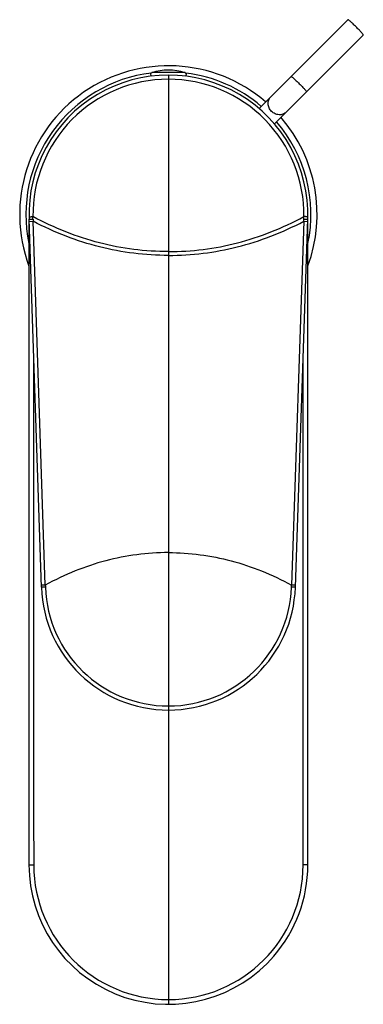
# Model space of a CAD drawing. Header units: millimetres. Extents: x 172 to 474, y -17 to 360.
# Tile 1 of 4: x 172 to 228, y -14 to 145. Entities that reach past the tile are written whole.
import ezdxf

# ---------------------------------------------------------------- set-up
doc = ezdxf.new("R2010")
doc.units = ezdxf.units.MM
doc.header["$LTSCALE"] = 30.734
doc.layers.get('0').update_dxf_attribs({"linetype": 'CONTINUOUS'})

msp = doc.modelspace()

# ---------------------------------------------------------------- linework, layer by layer
at = {"color": 7, "linetype": 'CONTINUOUS'}
for p, q in [((225.33, 144.84), (210.99, 130.5)), ((227.8, 142.36), (213.46, 128.02)), ((173.86, 112.28), (173.86, 8.4)), ((175.88, 53.21), (173.88, 112.64)), ((173.89, 112.28), (174.52, 112.3)), ((173.89, 112.28), (173.9, 112.28)), ((216.85, 53.21), (218.85, 112.64)), ((218.21, 112.3), (218.84, 112.28)), ((218.83, 112.28), (218.84, 112.28)), ((218.86, 8.4), (218.86, 112.28)), ((216.86, 53.54), (216.23, 53.56)), ((216.86, 53.54), (216.85, 53.54)), ((212.29, -7.5), (213.39, -6.31))]:
    msp.add_line(p, q, dxfattribs=at)
at = {"color": 9, "linetype": 'CONTINUOUS'}
for p, q in [((199.05, 136.29), (193.67, 136.29)), ((196.36, 135.9), (196.36, -14.1)), ((176.5, 53.56), (174.52, 112.3)), ((218.21, 112.3), (216.23, 53.56)), ((218.83, 111.1), (218.82, 110.95))]:
    msp.add_line(p, q, dxfattribs=at)
at = {"color": 7, "linetype": 'CONTINUOUS'}
for centre, radius, start, end in [((196.36, 113.4), 24, 49.1861, 200.2911), ((196.36, 127.7), 9, 72.6114, 107.3886), ((196.36, 113.4), 22.5, 358.0739, 181.9258), ((193.76, 136), 0.3, 107.3886, 243.6766), ((198.96, 136), 0.3, 296.3234, 72.6114), ((196.36, 113.4), 24, 339.7417, 40.8145), ((196.36, 53.9), 20.5, 181.9251, 358.075), ((196.36, 8.4), 22.5, 180, 315.0599), ((196.36, 8.4), 22.5, 319.1769, 0)]:
    msp.add_arc(centre, radius, start, end, dxfattribs=at)
at = {"color": 9, "linetype": 'CONTINUOUS'}
for centre, radius, start, end in [((196.36, 113.4), 23, 97.0005, 191.7418), ((196.37, 113.36), 21.87, 90.022, 180.8173), ((196.36, 113.36), 21.87, 359.1831, 89.978), ((196.36, 113.4), 23, 49.3667, 82.9932), ((196.36, 113.4), 23, 348.2142, 40.6275), ((195.59, 113.08), 22.64, 358.9457, 359.9222), ((252.08, 113.44), 78.22, 181.4472, 181.8925), ((197.55, 113.09), 23.04, 181.0547, 181.9626), ((125.59, 113.95), 93.28, 358.4291, 358.6673), ((122.43, 113.99), 96.44, 358.2847, 358.4545), ((37074.96, 58.13), 36900.37, 179.949162, 180.077226), ((-40459.27, 59.15), 40677.4, 359.928508, 0.04468), ((197.22, 54.2), 20.73, 181.7871, 182.6937), ((196.37, 53.93), 19.87, 182.015, 269.975), ((196.36, 53.93), 19.87, 270.0251, 357.9638), ((195.5, 54.2), 20.74, 357.3055, 358.2128), ((196.37, 8.41), 21.74, 180.049, 269.986), ((196.36, 8.41), 21.74, 270.014, 359.951)]:
    msp.add_arc(centre, radius, start, end, dxfattribs=at)
at = {"color": 7, "linetype": 'CONTINUOUS'}
for points, knots in [([(226.65, 143.68), (226.49, 143.84), (226.26, 144.07), (225.96, 144.35), (225.76, 144.52), (225.6, 144.66), (225.47, 144.76), (225.39, 144.82), (225.35, 144.84), (225.33, 144.84), (225.33, 144.84)], [0, 0, 0, 0, 0.379878, 0.551562, 0.702095, 0.825933, 0.918348, 0.976226, 0.991902, 1, 1, 1, 1]), ([(227.8, 142.36), (227.81, 142.37), (227.81, 142.38), (227.79, 142.42), (227.73, 142.51), (227.63, 142.63), (227.49, 142.8), (227.32, 142.99), (227.03, 143.29), (226.81, 143.53), (226.65, 143.68)], [0, 0, 0, 0, 0.008096, 0.023774, 0.081643, 0.174057, 0.29789, 0.448428, 0.620122, 1, 1, 1, 1]), ([(176.5, 53.56), (176.41, 53.55), (176.27, 53.55), (176.04, 53.54), (175.98, 53.54), (175.85, 53.53), (175.86, 53.54)], [0, 0, 0, 0, 0.392265, 0.716548, 0.928745, 1, 1, 1, 1])]:
    msp.add_open_spline(points, degree=3, knots=knots, dxfattribs=at)
at = {"color": 9, "linetype": 'CONTINUOUS'}
for points, knots in [([(216.16, 135.67), (216.16, 135.67), (216.18, 135.67), (216.22, 135.65), (216.3, 135.59), (216.43, 135.49), (216.59, 135.35), (216.79, 135.18), (217.09, 134.9), (217.32, 134.67), (217.48, 134.51)], [0, 0, 0, 0, 0.008097, 0.023774, 0.081648, 0.174072, 0.297926, 0.448467, 0.620148, 1, 1, 1, 1]), ([(217.48, 134.51), (217.64, 134.35), (217.86, 134.12), (218.14, 133.82), (218.32, 133.63), (218.46, 133.46), (218.56, 133.34), (218.62, 133.25), (218.64, 133.21), (218.64, 133.19), (218.63, 133.19)], [0, 0, 0, 0, 0.379852, 0.551533, 0.702074, 0.825928, 0.918352, 0.976226, 0.991903, 1, 1, 1, 1]), ([(213.01, 130.04), (212.85, 130.2), (212.58, 130.58), (212.42, 131.23), (212.51, 131.88), (212.74, 132.25), (212.89, 132.4)], [0, 0, 0, 0, 0.261331, 0.516121, 0.761517, 1, 1, 1, 1]), ([(215.36, 129.92), (215.22, 129.78), (214.85, 129.54), (214.2, 129.45), (213.54, 129.62), (213.17, 129.88), (213.01, 130.04)], [0, 0, 0, 0, 0.238483, 0.483879, 0.738669, 1, 1, 1, 1]), ([(173.87, 113.04), (173.87, 113.04), (173.87, 113.04), (173.88, 113.04), (173.9, 113.04), (173.93, 113.04), (173.98, 113.04), (174.06, 113.04), (174.15, 113.04), (174.3, 113.05), (174.42, 113.05), (174.5, 113.05)], [0, 0, 0, 0, 0.004847, 0.01932, 0.043179, 0.076179, 0.168167, 0.291086, 0.440399, 0.611959, 1, 1, 1, 1]), ([(196.36, 107.4), (194.49, 107.4), (190.74, 107.63), (185.19, 108.7), (179.73, 110.49), (176.23, 112.13), (174.5, 113.05)], [0, 0, 0, 0, 0.246467, 0.492689, 0.742609, 1, 1, 1, 1]), ([(196.36, 107.4), (198.24, 107.4), (201.99, 107.63), (207.54, 108.7), (213, 110.49), (216.5, 112.13), (218.23, 113.05)], [0, 0, 0, 0, 0.246467, 0.49269, 0.74261, 1, 1, 1, 1]), ([(218.86, 113.04), (218.86, 113.04), (218.84, 113.04), (218.81, 113.04), (218.75, 113.04), (218.67, 113.04), (218.58, 113.04), (218.43, 113.05), (218.31, 113.05), (218.23, 113.05)], [0, 0, 0, 0, 0.019559, 0.07516, 0.165735, 0.288016, 0.437996, 0.610769, 1, 1, 1, 1]), ([(173.88, 112.64), (173.88, 112.64), (173.88, 112.64), (173.89, 112.64), (173.91, 112.64), (173.94, 112.64), (173.99, 112.65), (174.07, 112.65), (174.16, 112.65), (174.31, 112.66), (174.43, 112.66), (174.51, 112.66)], [0, 0, 0, 0, 0.004684, 0.018704, 0.042002, 0.074441, 0.165468, 0.28854, 0.439192, 0.612033, 1, 1, 1, 1]), ([(196.36, 106.79), (194.49, 106.79), (190.75, 107.02), (185.21, 108.06), (179.75, 109.8), (176.25, 111.4), (174.52, 112.3)], [0, 0, 0, 0, 0.246638, 0.493033, 0.74295, 1, 1, 1, 1]), ([(196.36, 106.79), (198.23, 106.79), (201.97, 107.02), (207.52, 108.06), (212.97, 109.8), (216.48, 111.4), (218.21, 112.3)], [0, 0, 0, 0, 0.246638, 0.493033, 0.74295, 1, 1, 1, 1]), ([(218.22, 112.66), (218.3, 112.66), (218.42, 112.66), (218.57, 112.65), (218.66, 112.65), (218.74, 112.65), (218.79, 112.64), (218.82, 112.64), (218.84, 112.64), (218.85, 112.64), (218.85, 112.64), (218.85, 112.64)], [0, 0, 0, 0, 0.388038, 0.560881, 0.711522, 0.834576, 0.925584, 0.958015, 0.981305, 0.995321, 1, 1, 1, 1]), ([(196.36, 58.81), (194.66, 58.81), (191.25, 58.59), (186.19, 57.59), (181.24, 55.93), (178.06, 54.41), (176.5, 53.55)], [0, 0, 0, 0, 0.24633, 0.492396, 0.742311, 1, 1, 1, 1]), ([(196.36, 58.81), (198.07, 58.81), (201.48, 58.59), (206.53, 57.59), (211.49, 55.93), (214.67, 54.41), (216.23, 53.56)], [0, 0, 0, 0, 0.246331, 0.492398, 0.742312, 1, 1, 1, 1]), ([(176.51, 53.23), (176.43, 53.22), (176.31, 53.22), (176.16, 53.22), (176.06, 53.21), (175.99, 53.21), (175.93, 53.21), (175.9, 53.21), (175.89, 53.21), (175.88, 53.21), (175.88, 53.21), (175.88, 53.21)], [0, 0, 0, 0, 0.389652, 0.562654, 0.71288, 0.835317, 0.925938, 0.95819, 0.981387, 0.995374, 1, 1, 1, 1]), ([(216.85, 53.21), (216.85, 53.21), (216.85, 53.21), (216.84, 53.21), (216.83, 53.21), (216.8, 53.21), (216.74, 53.21), (216.66, 53.21), (216.56, 53.22), (216.41, 53.22), (216.3, 53.22), (216.22, 53.23)], [0, 0, 0, 0, 0.004165, 0.016936, 0.03879, 0.0702, 0.162212, 0.289916, 0.447776, 0.625829, 1, 1, 1, 1]), ([(173.86, 8.4), (173.86, 8.4), (173.87, 8.4), (173.88, 8.4), (173.91, 8.4), (173.97, 8.39), (174.06, 8.39), (174.18, 8.39), (174.32, 8.39), (174.47, 8.39), (174.58, 8.39), (174.63, 8.39)], [0, 0, 0, 0, 0.006655, 0.020532, 0.044627, 0.126671, 0.250574, 0.410345, 0.595681, 0.795395, 1, 1, 1, 1]), ([(218.86, 8.4), (218.86, 8.4), (218.86, 8.4), (218.85, 8.4), (218.81, 8.4), (218.76, 8.39), (218.66, 8.39), (218.54, 8.39), (218.41, 8.39), (218.26, 8.39), (218.15, 8.39), (218.1, 8.39)], [0, 0, 0, 0, 0.006646, 0.020503, 0.044581, 0.126644, 0.250651, 0.410582, 0.595991, 0.795584, 1, 1, 1, 1])]:
    msp.add_open_spline(points, degree=3, knots=knots, dxfattribs=at)
for points in [[(174.51, 112.64), (174.51, 112.78), (174.51, 112.91), (174.5, 113.05)], [(218.21, 112.3), (218.21, 112.42), (218.22, 112.54), (218.22, 112.66)]]:
    msp.add_open_spline(points, degree=3, dxfattribs=at)

doc.saveas('drawing.dxf')
